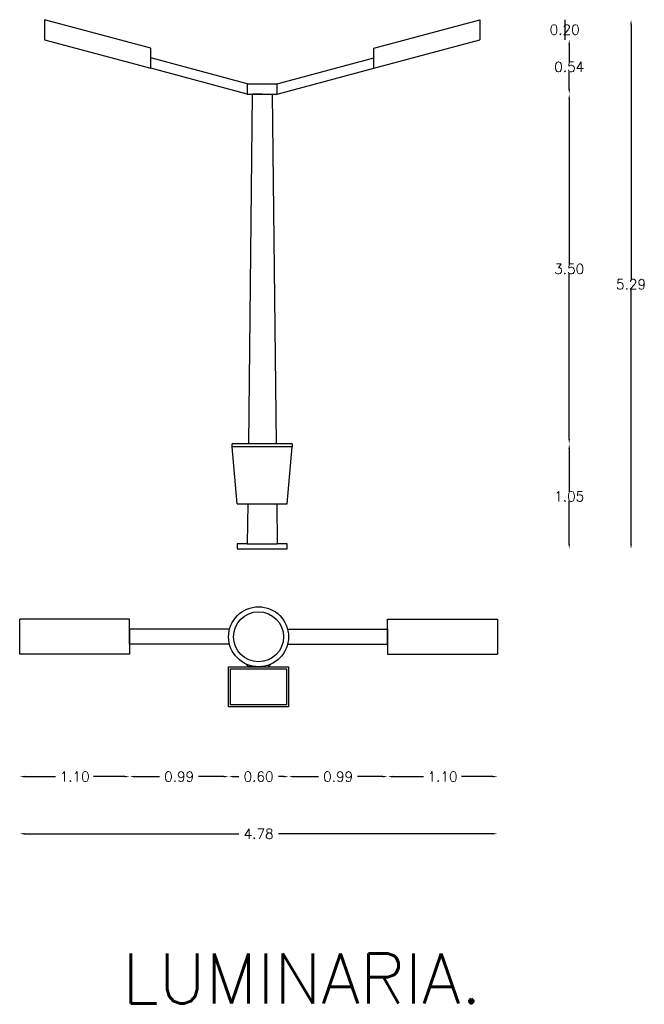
# Model space of a CAD drawing. Extents: x 487.6 to 500.1, y -790.5 to -770.8.
import ezdxf
from ezdxf.enums import TextEntityAlignment as Align

# ---------------------------------------------------------------- set-up
doc = ezdxf.new("R2010")
doc.units = 0
doc.header["$MEASUREMENT"] = 0
doc.layers.get('0').update_dxf_attribs({"linetype": 'CONTINUOUS'})
doc.layers.get('DEFPOINTS').update_dxf_attribs({"linetype": 'CONTINUOUS'})
doc.layers.add('COTAS', color=1, linetype='CONTINUOUS')
doc.layers.add('OSCAR', color=8, linetype='CONTINUOUS')
doc.styles.add('ROMANS', font='romans', dxfattribs={"height": 1})
doc.dimstyles.get("Standard").update_dxf_attribs({"dimtxt": 0.18, "dimasz": 0.18, "dimexe": 0.18, "dimexo": 0.0625, "dimgap": 0.09, "dimtad": 0, "dimtih": 1, "dimtoh": 1, "dimdec": 4, "dimzin": 0, "dimdsep": 46, "dimtxsty": 'Standard', "dimcen": 0.09, "dimadec": 0, "dimazin": 0, "dimtfac": 1, "dimtdec": 4, "dimtofl": 0, "dimtmove": 0, "dimatfit": 3, "dimfxl": 0, "dimtolj": 1, "dimtzin": 0, "dimarcsym": 0})

# ---------------------------------------------------------------- blocks, each defined once
blk = doc.blocks.new('*D5')
at = {"color": 0, "linetype": 'ByBlock'}
for p, q in [((1361.6541, -726.395), (1363.7972, -726.395)), ((1366.3351, -726.395), (1364.192, -726.395))]:
    blk.add_line(p, q, dxfattribs=at)
for points in [[(1361.6541, -726.3866), (1361.6541, -726.4033), (1361.6041, -726.395)], [(1366.3351, -726.3866), (1366.3351, -726.4033), (1366.3851, -726.395)]]:
    blk.add_solid(points, dxfattribs=at)
at = {"layer": 'DEFPOINTS', "color": 0, "linetype": 'ByBlock'}
for p in [(1361.6041, -724.5996), (1366.3851, -724.5996), (1366.3851, -726.395)]:
    blk.add_point(p, dxfattribs=at)
at = {"color": 0, "linetype": 'ByBlock', "style": 'ROMANS'}
blk.add_text('4.78', height=0.1, dxfattribs=at).set_placement((1363.9946, -726.395), align=Align.MIDDLE_CENTER)
blk = doc.blocks.new('*D1')
at = {"color": 0, "linetype": 'ByBlock'}
for p, q in [((1362.7541, -725.8233), (1363.0044, -725.8233)), ((1363.6446, -725.8233), (1363.3944, -725.8233))]:
    blk.add_line(p, q, dxfattribs=at)
for points in [[(1362.7541, -725.8149), (1362.7541, -725.8316), (1362.7041, -725.8233)], [(1363.6446, -725.8149), (1363.6446, -725.8316), (1363.6946, -725.8233)]]:
    blk.add_solid(points, dxfattribs=at)
at = {"layer": 'DEFPOINTS', "color": 0, "linetype": 'ByBlock'}
for p in [(1362.7041, -724.5996), (1363.6946, -725.1246), (1363.6946, -725.8233)]:
    blk.add_point(p, dxfattribs=at)
at = {"color": 0, "linetype": 'ByBlock', "style": 'ROMANS'}
blk.add_text('0.99', height=0.1, dxfattribs=at).set_placement((1363.1994, -725.8233), align=Align.MIDDLE_CENTER)
blk = doc.blocks.new('*D0')
at = {"color": 0, "linetype": 'ByBlock'}
for p, q in [((1361.6541, -725.8233), (1361.9639, -725.8233)), ((1362.6541, -725.8233), (1362.3444, -725.8233))]:
    blk.add_line(p, q, dxfattribs=at)
for points in [[(1361.6541, -725.8149), (1361.6541, -725.8316), (1361.6041, -725.8233)], [(1362.6541, -725.8149), (1362.6541, -725.8316), (1362.7041, -725.8233)]]:
    blk.add_solid(points, dxfattribs=at)
at = {"layer": 'DEFPOINTS', "color": 0, "linetype": 'ByBlock'}
for p in [(1361.6041, -724.5996), (1362.7041, -724.5996), (1362.7041, -725.8233)]:
    blk.add_point(p, dxfattribs=at)
at = {"color": 0, "linetype": 'ByBlock', "style": 'ROMANS'}
blk.add_text('1.10', height=0.1, dxfattribs=at).set_placement((1362.1541, -725.8233), align=Align.MIDDLE_CENTER)
blk = doc.blocks.new('*D10')
at = {"color": 0, "linetype": 'ByBlock'}
for p, q in [((1367.7204, -718.3023), (1367.7204, -720.854)), ((1367.7204, -723.4958), (1367.7204, -720.9441))]:
    blk.add_line(p, q, dxfattribs=at)
for points in [[(1367.7121, -718.3023), (1367.7288, -718.3023), (1367.7204, -718.2523)], [(1367.7121, -723.4958), (1367.7288, -723.4958), (1367.7204, -723.5458)]]:
    blk.add_solid(points, dxfattribs=at)
at = {"layer": 'DEFPOINTS', "color": 0, "linetype": 'ByBlock'}
for p in [(1366.2092, -718.2523), (1367.7204, -718.2523), (1364.2807, -723.5458)]:
    blk.add_point(p, dxfattribs=at)
at = {"color": 0, "linetype": 'ByBlock', "style": 'ROMANS'}
blk.add_text('5.29', height=0.1, dxfattribs=at).set_placement((1367.7204, -720.8991), align=Align.MIDDLE_CENTER)
blk = doc.blocks.new('*D9')
at = {"color": 0, "linetype": 'ByBlock'}
for p, q in [((1367.1018, -722.5458), (1367.1018, -722.9758)), ((1367.1018, -723.4958), (1367.1018, -723.0659))]:
    blk.add_line(p, q, dxfattribs=at)
for points in [[(1367.0935, -722.5458), (1367.1101, -722.5458), (1367.1018, -722.4958)], [(1367.0935, -723.4958), (1367.1101, -723.4958), (1367.1018, -723.5458)]]:
    blk.add_solid(points, dxfattribs=at)
at = {"layer": 'DEFPOINTS', "color": 0, "linetype": 'ByBlock'}
for p in [(1364.3307, -722.4958), (1364.2807, -723.5458), (1367.1018, -723.5458)]:
    blk.add_point(p, dxfattribs=at)
at = {"color": 0, "linetype": 'ByBlock', "style": 'ROMANS'}
blk.add_text('1.05', height=0.1, dxfattribs=at).set_placement((1367.1018, -723.0208), align=Align.MIDDLE_CENTER)
blk = doc.blocks.new('*D8')
at = {"color": 0, "linetype": 'ByBlock'}
for p, q in [((1367.1018, -719.0458), (1367.1018, -720.7008)), ((1367.1018, -722.4458), (1367.1018, -720.7909))]:
    blk.add_line(p, q, dxfattribs=at)
for points in [[(1367.0935, -719.0458), (1367.1101, -719.0458), (1367.1018, -718.9958)], [(1367.0935, -722.4458), (1367.1101, -722.4458), (1367.1018, -722.4958)]]:
    blk.add_solid(points, dxfattribs=at)
at = {"layer": 'DEFPOINTS', "color": 0, "linetype": 'ByBlock'}
for p in [(1364.1307, -718.9958), (1364.3307, -722.4958), (1367.1018, -722.4958)]:
    blk.add_point(p, dxfattribs=at)
at = {"color": 0, "linetype": 'ByBlock', "style": 'ROMANS'}
blk.add_text('3.50', height=0.1, dxfattribs=at).set_placement((1367.1018, -720.7458), align=Align.MIDDLE_CENTER)
blk = doc.blocks.new('*D7')
at = {"color": 0, "linetype": 'ByBlock'}
for p, q in [((1367.1018, -718.5023), (1367.1018, -718.679)), ((1367.1018, -718.9458), (1367.1018, -718.7691))]:
    blk.add_line(p, q, dxfattribs=at)
for points in [[(1367.0935, -718.5023), (1367.1101, -718.5023), (1367.1018, -718.4523)], [(1367.0935, -718.9458), (1367.1101, -718.9458), (1367.1018, -718.9958)]]:
    blk.add_solid(points, dxfattribs=at)
at = {"layer": 'DEFPOINTS', "color": 0, "linetype": 'ByBlock'}
for p in [(1366.2092, -718.4523), (1364.1307, -718.9958), (1367.1018, -718.9958)]:
    blk.add_point(p, dxfattribs=at)
at = {"color": 0, "linetype": 'ByBlock', "style": 'ROMANS'}
blk.add_text('0.54', height=0.1, dxfattribs=at).set_placement((1367.1018, -718.7241), align=Align.MIDDLE_CENTER)
blk = doc.blocks.new('*D6')
at = {"color": 0, "linetype": 'ByBlock'}
blk.add_line((1367.0568, -718.2523), (1367.0568, -718.4523), dxfattribs=at)
at = {"layer": 'DEFPOINTS', "color": 0, "linetype": 'ByBlock'}
for p in [(1366.2092, -718.2523), (1366.2092, -718.4523), (1367.0568, -718.4523)]:
    blk.add_point(p, dxfattribs=at)
at = {"color": 0, "linetype": 'ByBlock', "style": 'ROMANS'}
blk.add_text('0.20', height=0.1, dxfattribs=at).set_placement((1367.0568, -718.3523), align=Align.MIDDLE_CENTER)
blk = doc.blocks.new('*D4')
at = {"color": 0, "linetype": 'ByBlock'}
for p, q in [((1365.3351, -725.8233), (1365.6448, -725.8233)), ((1366.3351, -725.8233), (1366.0253, -725.8233))]:
    blk.add_line(p, q, dxfattribs=at)
for points in [[(1365.3351, -725.8149), (1365.3351, -725.8316), (1365.2851, -725.8233)], [(1366.3351, -725.8149), (1366.3351, -725.8316), (1366.3851, -725.8233)]]:
    blk.add_solid(points, dxfattribs=at)
at = {"layer": 'DEFPOINTS', "color": 0, "linetype": 'ByBlock'}
for p in [(1365.2851, -724.5996), (1366.3851, -724.5996), (1366.3851, -725.8233)]:
    blk.add_point(p, dxfattribs=at)
at = {"color": 0, "linetype": 'ByBlock', "style": 'ROMANS'}
blk.add_text('1.10', height=0.1, dxfattribs=at).set_placement((1365.8351, -725.8233), align=Align.MIDDLE_CENTER)
blk = doc.blocks.new('*D3')
at = {"color": 0, "linetype": 'ByBlock'}
for p, q in [((1364.3446, -725.8233), (1364.5948, -725.8233)), ((1365.2351, -725.8233), (1364.9848, -725.8233))]:
    blk.add_line(p, q, dxfattribs=at)
for points in [[(1364.3446, -725.8149), (1364.3446, -725.8316), (1364.2946, -725.8233)], [(1365.2351, -725.8149), (1365.2351, -725.8316), (1365.2851, -725.8233)]]:
    blk.add_solid(points, dxfattribs=at)
at = {"layer": 'DEFPOINTS', "color": 0, "linetype": 'ByBlock'}
for p in [(1365.2851, -724.5996), (1364.2946, -725.1246), (1365.2851, -725.8233)]:
    blk.add_point(p, dxfattribs=at)
at = {"color": 0, "linetype": 'ByBlock', "style": 'ROMANS'}
blk.add_text('0.99', height=0.1, dxfattribs=at).set_placement((1364.7898, -725.8233), align=Align.MIDDLE_CENTER)
blk = doc.blocks.new('*D2')
at = {"color": 0, "linetype": 'ByBlock'}
for p, q in [((1363.7446, -725.8233), (1363.7972, -725.8233)), ((1364.2446, -725.8233), (1364.192, -725.8233))]:
    blk.add_line(p, q, dxfattribs=at)
for points in [[(1363.7446, -725.8149), (1363.7446, -725.8316), (1363.6946, -725.8233)], [(1364.2446, -725.8149), (1364.2446, -725.8316), (1364.2946, -725.8233)]]:
    blk.add_solid(points, dxfattribs=at)
at = {"layer": 'DEFPOINTS', "color": 0, "linetype": 'ByBlock'}
for p in [(1363.6946, -725.1246), (1364.2946, -725.1246), (1364.2946, -725.8233)]:
    blk.add_point(p, dxfattribs=at)
at = {"color": 0, "linetype": 'ByBlock', "style": 'ROMANS'}
blk.add_text('0.60', height=0.1, dxfattribs=at).set_placement((1363.9946, -725.8233), align=Align.MIDDLE_CENTER)
blk = doc.blocks.new('LUMINARIA')
at = {"layer": 'OSCAR'}
for p, q in [((-2.03289, 4.84352), (-2.03289, 4.64352)), ((-0.97037, 4.55882), (-2.03289, 4.84352)), ((1.26148, 4.55882), (2.324, 4.84352)), ((2.324, 4.84352), (2.324, 4.64352)), ((-2.03289, 4.64352), (-0.97037, 4.35882)), ((1.26148, 4.35882), (2.324, 4.64352)), ((-0.97037, 4.35882), (-0.97037, 4.55882)), ((1.26148, 4.35882), (1.26148, 4.55882)), ((0.00872, 4.2), (-0.97037, 4.46235)), ((0.28239, 4.2), (1.26148, 4.46235)), ((-0.00444, 4.1), (-0.97037, 4.35882)), ((0.29556, 4.1), (1.26148, 4.35882)), ((-0.00444, 4.2), (-0.00444, 4.1)), ((0.29556, 4.2), (-0.00444, 4.2)), ((0.29556, 4.1), (0.29556, 4.2)), ((-0.00444, 4.1), (0.29556, 4.1)), ((0.04556, 4.1), (0.00667, 0.6)), ((0.14556, 4.1), (0.04556, 4.1)), ((0.14556, 4.1), (0.24556, 4.1)), ((0.24556, 4.1), (0.28444, 0.6)), ((-0.15444, 0.57), (-0.15444, 0.6)), ((-0.00444, 0.6), (-0.15444, 0.6)), ((0.44556, 0.6), (-0.00444, 0.6)), ((0.44556, 0.6), (0.44556, 0.57)), ((-0.10444, 0), (-0.15444, 0.57)), ((-0.00444, 0.57), (-0.15444, 0.57)), ((0.44556, 0.57), (-0.00444, 0.57)), ((0.39556, 0), (0.44556, 0.57)), ((-0.10444, 0), (0.39556, 0)), ((0, 0), (-0.00444, -0.4)), ((0.29111, 0), (0.29556, -0.4)), ((-0.10444, -0.4), (-0.10444, -0.45)), ((-0.00444, -0.4), (-0.10444, -0.4)), ((-0.10444, -0.45), (0.39556, -0.45)), ((-0.00444, -0.4), (0.29556, -0.4)), ((0.39556, -0.4), (0.29556, -0.4)), ((0.39556, -0.45), (0.39556, -0.4)), ((-2.28104, -1.50382), (-2.28104, -1.15382)), ((-1.18104, -1.15382), (-2.28104, -1.15382)), ((-1.18104, -1.25382), (-1.18104, -1.15382)), ((1.3999, -1.15382), (2.4999, -1.15382)), ((1.3999, -1.25382), (1.3999, -1.15382)), ((2.4999, -1.15382), (2.4999, -1.50382)), ((-0.18104, -1.25382), (-1.18104, -1.25382)), ((-0.18104, -1.25382), (-1.18104, -1.25382)), ((-1.18104, -1.25382), (-1.18104, -1.40382)), ((-1.18104, -1.40382), (-1.18104, -1.25382)), ((0.3999, -1.25382), (1.3999, -1.25382)), ((1.3999, -1.40382), (1.3999, -1.25382)), ((1.3999, -1.25382), (1.3999, -1.40382)), ((-0.18104, -1.40382), (-1.18104, -1.40382)), ((-1.18104, -1.40382), (-1.18104, -1.50382)), ((0.3999, -1.40382), (1.3999, -1.40382)), ((1.3999, -1.40382), (1.3999, -1.50382)), ((-1.18104, -1.50382), (-2.28104, -1.50382)), ((1.3999, -1.50382), (2.4999, -1.50382)), ((0.00943, -1.62882), (-0.01249, -1.60293)), ((0.10943, -1.62882), (0.00943, -1.62882)), ((0.10943, -1.62882), (0.20943, -1.62882)), ((0.20943, -1.62882), (0.23135, -1.60293))]:
    blk.add_line(p, q, dxfattribs=at)
for points in [[(0.40943, -2.02882), (-0.19057, -2.02882), (-0.19057, -1.62882), (0.40943, -1.62882)], [(0.38943, -2.00882), (-0.17057, -2.00882), (-0.17057, -1.64882), (0.38943, -1.64882)]]:
    blk.add_lwpolyline(points, close=True, dxfattribs=at)
for radius in [0.3, 0.25]:
    blk.add_circle((0.10943, -1.32882), radius, dxfattribs=at)
at = {"layer": 'OSCAR', "style": 'ROMANS'}
blk.add_text('LUMINARIA.', height=0.5, dxfattribs=at).set_placement((-1.25554, -4.99628))
at = {"layer": 'COTAS'}
for base, p1, p2, picture, middle in [((3.83527, 4.84352), (0.39556, -0.45), (2.324, 4.84352), '*D10', (3.83527, 2.19676)), ((3.17164, 4.64352), (2.324, 4.84352), (2.324, 4.64352), '*D6', (3.17164, 4.74352)), ((3.21664, 4.1), (2.324, 4.64352), (0.24556, 4.1), '*D7', (3.21664, 4.37176)), ((3.21664, 0.6), (0.24556, 4.1), (0.44556, 0.6), '*D8', (3.21664, 2.35)), ((3.21664, -0.45), (0.44556, 0.6), (0.39556, -0.45), '*D9', (3.21664, 0.075))]:
    dim = blk.add_linear_dim(base=base, p1=p1, p2=p2, angle=90, dimstyle='Standard', dxfattribs=at)
    dim.commit()
    dim.dimension.update_dxf_attribs({"geometry": picture, "text_midpoint": middle, "insert": (-1363.88518, 723.09583)})
for base, p1, p2, picture, middle in [((2.4999, -3.29914), (-2.28104, -1.50382), (2.4999, -1.50382), '*D5', (0.10943, -3.29914)), ((-1.18104, -2.72744), (-2.28104, -1.50382), (-1.18104, -1.50382), '*D0', (-1.73104, -2.72744)), ((-0.19057, -2.72744), (-1.18104, -1.50382), (-0.19057, -2.02882), '*D1', (-0.68581, -2.72744)), ((1.3999, -2.72744), (0.40943, -2.02882), (1.3999, -1.50382), '*D3', (0.90467, -2.72744)), ((2.4999, -2.72744), (1.3999, -1.50382), (2.4999, -1.50382), '*D4', (1.9499, -2.72744)), ((0.40943, -2.72744), (-0.19057, -2.02882), (0.40943, -2.02882), '*D2', (0.10943, -2.72744))]:
    dim = blk.add_linear_dim(base=base, p1=p1, p2=p2, dimstyle='Standard', dxfattribs=at)
    dim.commit()
    dim.dimension.update_dxf_attribs({"geometry": picture, "text_midpoint": middle, "insert": (-1363.88518, 723.09583)})

msp = doc.modelspace()

# ---------------------------------------------------------------- block references
at = {"layer": 'COTAS', "xscale": 2, "yscale": 2, "zscale": 2}
msp.add_blockref('LUMINARIA', (492.164, -780.45), dxfattribs=at)

doc.saveas('drawing.dxf')
